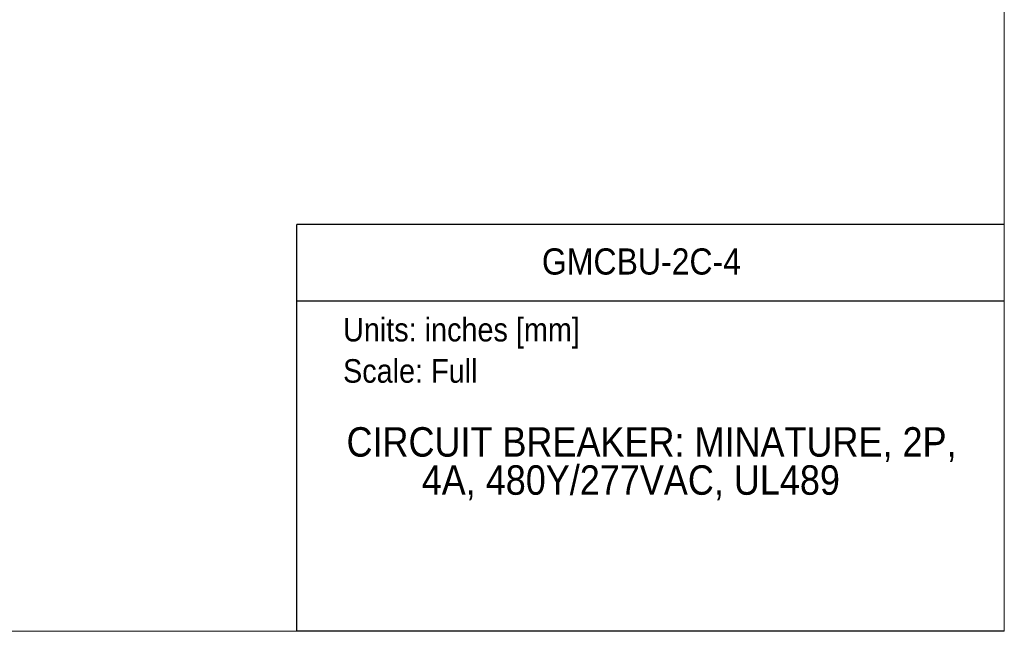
# Model space of a CAD drawing. Header units: inches. Extents: x 0 to 17, y 0 to 11.
# Tile 9 of 14: x 10.7 to 17, y 0 to 3.9. Entities that reach past the tile are written whole.
import ezdxf
from ezdxf.enums import TextEntityAlignment as Align

# ---------------------------------------------------------------- set-up
doc = ezdxf.new("R2010")
doc.units = ezdxf.units.IN
doc.header["$MEASUREMENT"] = 0
doc.linetypes.add('SLD-Solid', pattern=[0])
doc.layers.add('SLD-DEFPOINTS', color=7, linetype='Continuous')
doc.layers.add('TEXT', color=140, linetype='SLD-Solid', lineweight=25)
doc.styles.add('SLDTEXTSTYLE0', font='GOTHIC.TTF', dxfattribs={"width": 0.913})

# ---------------------------------------------------------------- blocks, each defined once
blk = doc.blocks.new('SW_NOTE_0')
at = {"layer": 'TEXT', "color": 0, "insert": (0, 0.1916), "char_height": 0.15, "attachment_point": 1, "style": 'SLDTEXTSTYLE0'}
blk.add_mtext('Units: inches [mm]', dxfattribs=at)
blk = doc.blocks.new('SW_NOTE_0_1')
at = {"layer": 'TEXT', "color": 0, "insert": (0, 0.1916), "char_height": 0.15, "attachment_point": 1, "style": 'SLDTEXTSTYLE0'}
blk.add_mtext('Scale: Full', dxfattribs=at)
blk = doc.blocks.new('Block1')
at = {"color": 140, "linetype": 'SLD-Solid', "lineweight": 18}
blk.add_line((17, 0), (17, 2.589), dxfattribs=at)
at = {"layer": 'TEXT'}
for p, q in [((17, 2.589), (12.5, 2.589)), ((12.5, 0), (12.5, 2.589)), ((12.5, 2.1021), (17, 2.1021)), ((17, 0), (12.5, 0))]:
    blk.add_line(p, q, dxfattribs=at)
for name, p in [('SW_NOTE_0', (12.7947, 1.8032)), ('SW_NOTE_0_1', (12.7947, 1.5404))]:
    blk.add_blockref(name, p, dxfattribs=at)
at = {"layer": 'TEXT', "color": 140, "style": 'SLDTEXTSTYLE0', "width": 0.913}
for tag, height, p in [('AUTOATTR0', 0.1667, (14.0594, 2.2203)), ('AUTOATTR1_0', 0.1875, (12.8167, 1.0553)), ('AUTOATTR1_1', 0.1875, (13.2949, 0.8128))]:
    blk.add_attdef(tag, text='', height=height, dxfattribs=at).set_placement(p, align=Align.BOTTOM_LEFT)
blk = doc.blocks.new('Block2')
at = {"color": 7, "linetype": 'SLD-Solid', "lineweight": 18}
for q in [(17, 11), (0, 0)]:
    blk.add_line((17, 0), q, dxfattribs=at)

msp = doc.modelspace()

# ---------------------------------------------------------------- block references
at = {"layer": 'SLD-DEFPOINTS'}
msp.add_blockref('Block2', (0, 0), dxfattribs=at)
ref = msp.add_blockref('Block1', (0, 0), dxfattribs=at)
ref.add_attrib('AUTOATTR0', 'GMCBU-2C-4', dxfattribs={"layer": 'TEXT', "height": 0.16667, "style": 'SLDTEXTSTYLE0', "width": 0.913}).set_placement((14.0594, 2.2203), align=Align.BOTTOM_LEFT)
ref.add_attrib('AUTOATTR1_0', 'CIRCUIT BREAKER: MINATURE, 2P, ', dxfattribs={"layer": 'TEXT', "height": 0.1875, "style": 'SLDTEXTSTYLE0', "width": 0.913}).set_placement((12.8168, 1.0553), align=Align.BOTTOM_LEFT)
ref.add_attrib('AUTOATTR1_1', '4A, 480Y/277VAC, UL489', dxfattribs={"layer": 'TEXT', "height": 0.1875, "style": 'SLDTEXTSTYLE0', "width": 0.913}).set_placement((13.2949, 0.8128), align=Align.BOTTOM_LEFT)

doc.saveas('drawing.dxf')
